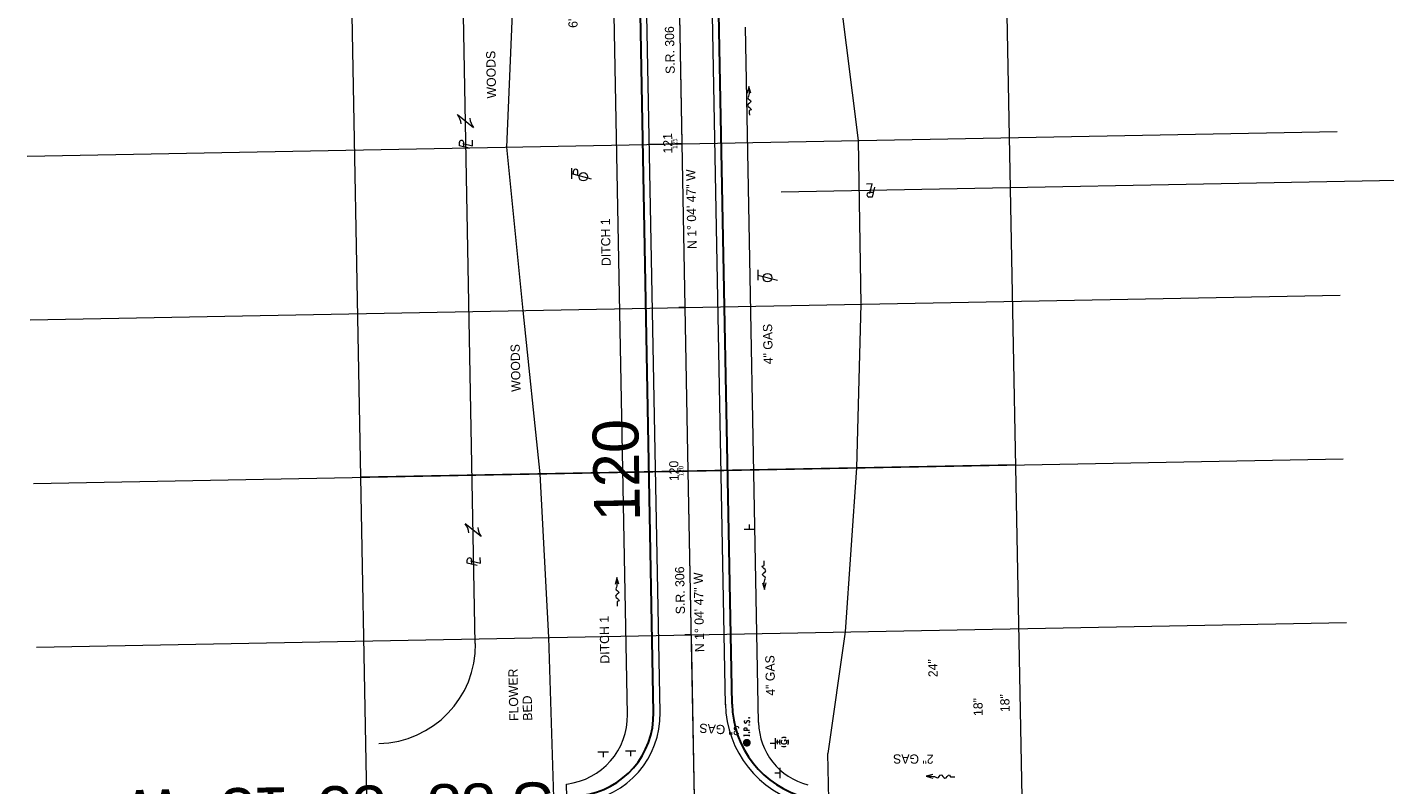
# Model space of a CAD drawing. Extents: x 2285774 to 2287976, y 637960 to 640390.
# Tile 7 of 9: x 2287162 to 2287577, y 639877 to 640109. Entities that reach past the tile are written whole.
import ezdxf
from ezdxf.enums import TextEntityAlignment as Align

# ---------------------------------------------------------------- set-up
doc = ezdxf.new("R2010")
doc.units = 0
doc.header["$LTSCALE"] = 20
doc.header["$MEASUREMENT"] = 0
for name, pattern in [('cl10', [50, 2.5, -2.5, 40, -2.5, 2.5]), ('cl100', [100, 10, -10, 60, -10, 10]), ('cl20', [100, 5, -5, 80, -5, 5])]:
    doc.linetypes.add(name, pattern=pattern)
for name, color, linetype, lineweight, true_color in [('DR_X_Flow_Arrow', 7, 'Continuous', 0, 0x87cefa), ('PV_P_Saw_Cut_Line', 7, 'Continuous', 13, 0x99cc33), ('PV_P_Shoulder', 7, 'Continuous', 13, 0xff8000), ('RW_P_Const_Limits', 7, 'constlimit', 0, 0x00ffa1), ('UT_X_Telecom_Cells', 7, 'Continuous', 0, 0xff8000)]:
    doc.layers.add(name, color=color, linetype=linetype, lineweight=lineweight, true_color=true_color)
for name, color, linetype, lineweight in [('DV_X_Property_Line', 7, 'Continuous', 0), ('EV_Ecological_Text', 7, 'Continuous', 13), ('GE_P_CL_10', 7, 'cl10', 13), ('GE_P_CL_100', 7, 'cl100', 13), ('GE_P_CL_20', 7, 'cl20', 13), ('GK_Clip_Borders', 7, 'Continuous', 0), ('GK_Patterns', 7, 'Continuous', 0), ('PV_P_EOP', 7, 'Continuous', 30), ('RD_X_Text', 7, 'Continuous', 0), ('SN_X_Public', 3, 'Continuous', 0), ('SV_P_Mon_Cells_Set', 7, 'Continuous', 0), ('UT_X_Gas_Cells', 2, 'Continuous', 0), ('UT_X_Gas_Text', 7, 'Continuous', 0), ('UT_X_Misc_Cells', 7, 'Continuous', 0), ('UT_X_Water_Text', 7, 'Continuous', 0), ('VG_X_Text', 7, 'Continuous', 0)]:
    doc.layers.add(name, color=color, linetype=linetype, lineweight=lineweight)
doc.styles.add('Slanted-Normal LS 0.50', font='font31.shx', dxfattribs={"height": 0.14})
doc.styles.add('Style-font31', font='font31.shx')
doc.linetypes.add('constlimit', pattern='A,0.65,-0.1,[96,dgnlstyle-ODOT_Linestyles.shx,S=0.000398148,R=0,X=0,Y=0],-0.1', length=0.85)

# ---------------------------------------------------------------- blocks, each defined once
blk = doc.blocks.new('PLM_7')
at = {"layer": 'DV_X_Property_Line'}
blk.add_line((-0.04, 0.031), (0.025, 0.031), dxfattribs=at)
at = {"layer": 'DV_X_Property_Line', "flags": 128}
for points in [[(-0.061, -0.048), (-0.022, 0.1), (0.03, 0.1)], [(0.013, 0.048), (-0.026, -0.1), (0.061, -0.1)]]:
    blk.add_lwpolyline(points, dxfattribs=at)
at = {"layer": 'DV_X_Property_Line'}
blk.add_arc((0.024, 0.066), 0.0345, 270.471, 81.3281, dxfattribs=at)
blk = doc.blocks.new('OHK_2')
at = {"layer": 'DV_X_Property_Line'}
blk.add_line((-0.1, -0.12), (0.1, 0.12), dxfattribs=at)
for centre, start, end in [((-0.058, 0.335), 273.6945, 306.337), ((0.058, -0.335), 93.6945, 126.337)]:
    blk.add_arc(centre, 0.267, start, end, dxfattribs=at)
blk = doc.blocks.new('PLM_8')
at = {"layer": 'DV_X_Property_Line'}
blk.add_line((-0.04, 0.031), (0.025, 0.031), dxfattribs=at)
at = {"layer": 'DV_X_Property_Line', "flags": 128}
for points in [[(-0.061, -0.048), (-0.022, 0.1), (0.03, 0.1)], [(0.013, 0.048), (-0.026, -0.1), (0.061, -0.1)]]:
    blk.add_lwpolyline(points, dxfattribs=at)
at = {"layer": 'DV_X_Property_Line'}
blk.add_arc((0.024, 0.066), 0.0345, 270.471, 81.3281, dxfattribs=at)
blk = doc.blocks.new('OHK_3')
at = {"layer": 'DV_X_Property_Line'}
blk.add_line((-0.1, -0.12), (0.1, 0.12), dxfattribs=at)
for centre, start, end in [((-0.058, 0.335), 273.6945, 306.337), ((0.058, -0.335), 93.6945, 126.337)]:
    blk.add_arc(centre, 0.267, start, end, dxfattribs=at)
blk = doc.blocks.new('PLM_9')
at = {"layer": 'DV_X_Property_Line'}
blk.add_line((-0.04, 0.031), (0.025, 0.031), dxfattribs=at)
at = {"layer": 'DV_X_Property_Line', "flags": 128}
for points in [[(-0.061, -0.048), (-0.022, 0.1), (0.03, 0.1)], [(0.013, 0.048), (-0.026, -0.1), (0.061, -0.1)]]:
    blk.add_lwpolyline(points, dxfattribs=at)
at = {"layer": 'DV_X_Property_Line'}
blk.add_arc((0.024, 0.066), 0.0345, 270.471, 81.3281, dxfattribs=at)
blk = doc.blocks.new('SGN1P_4')
at = {"layer": 'SN_X_Public'}
for p, q in [((0, 0), (-0.08, 0)), ((0, 0.08), (0, -0.08))]:
    blk.add_line(p, q, dxfattribs=at)
blk = doc.blocks.new('SGN1P_6')
at = {"layer": 'SN_X_Public'}
for p, q in [((0, 0), (-0.08, 0)), ((0, 0.08), (0, -0.08))]:
    blk.add_line(p, q, dxfattribs=at)
blk = doc.blocks.new('TELP_4')
at = {"layer": 'UT_X_Telecom_Cells'}
for p, q in [((0.12, 0.15), (-0.04, 0.15)), ((0.04, 0.15), (-0.04, -0.15))]:
    blk.add_line(p, q, dxfattribs=at)
blk.add_circle((0, 0), 0.065, dxfattribs=at)
blk = doc.blocks.new('TPW_16')
at = {"layer": 'UT_X_Misc_Cells'}
for p, q in [((0.128, 0.18), (-0.032, 0.18)), ((0.048, 0.18), (-0.032, -0.12)), ((0.023, 0.086), (0.083, 0.086)), ((0.04, 0.15), (0.083, 0.15))]:
    blk.add_line(p, q, dxfattribs=at)
blk.add_circle((0, 0), 0.065, dxfattribs=at)
blk.add_arc((0.083, 0.118), 0.0319, 268.8767, 91.1233, dxfattribs=at)
blk = doc.blocks.new('GV_1')
at = {"layer": 'UT_X_Gas_Cells'}
for p, q in [((0.032, 0.102), (-0.032, 0.102)), ((0, 0.07), (0, 0.133))]:
    blk.add_line(p, q, dxfattribs=at)
at = {"layer": 'UT_X_Gas_Cells', "flags": 128}
blk.add_lwpolyline([(0.027, 0.027), (0.026, 0.031), (0.024, 0.034), (0.02, 0.038), (0.015, 0.042), (0.012, 0.044), (0.009, 0.044), (0.005, 0.045), (-0.004, 0.045), (-0.007, 0.044), (-0.01, 0.044), (-0.012, 0.042), (-0.018, 0.038), (-0.022, 0.033), (-0.024, 0.027), (-0.025, 0.019), (-0.027, 0.008), (-0.027, -0.007), (-0.026, -0.019), (-0.023, -0.028), (-0.019, -0.036), (-0.015, -0.039), (-0.011, -0.042), (-0.003, -0.045), (0.005, -0.045), (0.012, -0.044), (0.015, -0.042), (0.018, -0.041), (0.021, -0.038), (0.024, -0.034), (0.027, -0.027), (0.027, -0.01), (0.012, -0.01)], dxfattribs=at)
at = {"layer": 'UT_X_Gas_Cells'}
for start, end in [(150.0184, 209.9816), (60.0184, 120.0157), (330.0184, 29.9816), (239.9843, 299.9816)]:
    blk.add_arc((0, 0), 0.07, start, end, dxfattribs=at)
blk = doc.blocks.new('SGN1P_7')
at = {"layer": 'SN_X_Public'}
for p, q in [((0, 0), (-0.08, 0)), ((0, 0.08), (0, -0.08))]:
    blk.add_line(p, q, dxfattribs=at)
blk = doc.blocks.new('SGN1P_8')
at = {"layer": 'SN_X_Public'}
for p, q in [((0, 0), (-0.08, 0)), ((0, 0.08), (0, -0.08))]:
    blk.add_line(p, q, dxfattribs=at)
blk = doc.blocks.new('SGN1P_9')
at = {"layer": 'SN_X_Public'}
for p, q in [((0, 0.08), (0, -0.08)), ((0, 0), (-0.08, 0))]:
    blk.add_line(p, q, dxfattribs=at)
blk = doc.blocks.new('DFL-X_30')
at = {"layer": 'DR_X_Flow_Arrow', "flags": 128}
blk.add_lwpolyline([(-0.08, -0.021), (0, 0), (-0.08, 0.022)], dxfattribs=at)
at = {"layer": 'DR_X_Flow_Arrow'}
blk.add_open_spline([(0, 0), (-0.028, 0), (-0.055, 0), (-0.083, 0), (-0.094, 0), (-0.105, 0.005), (-0.116, 0.008), (-0.123, 0.01), (-0.131, 0.013), (-0.137, 0.015), (-0.153, 0.02), (-0.165, -0.02), (-0.179, -0.022), (-0.195, -0.023), (-0.212, 0.018), (-0.228, 0.02), (-0.245, 0.021), (-0.266, -0.028), (-0.284, -0.022), (-0.29, -0.02), (-0.287, 0.001), (-0.295, 0.001), (-0.313, 0), (-0.332, 0), (-0.35, 0)], degree=3, knots=[0, 0, 0, 0, 0.203531, 0.203531, 0.203531, 0.286234, 0.286234, 0.286234, 0.340272, 0.340272, 0.340272, 0.477755, 0.477755, 0.477755, 0.633727, 0.633727, 0.633727, 0.804111, 0.804111, 0.804111, 0.865463, 0.865463, 0.865463, 1, 1, 1, 1], dxfattribs=at)
blk = doc.blocks.new('DFL-X_35')
at = {"layer": 'DR_X_Flow_Arrow', "flags": 128}
blk.add_lwpolyline([(-0.08, -0.021), (0, 0), (-0.08, 0.022)], dxfattribs=at)
at = {"layer": 'DR_X_Flow_Arrow'}
blk.add_open_spline([(0, 0), (-0.028, 0), (-0.055, 0), (-0.083, 0), (-0.094, 0), (-0.105, 0.005), (-0.116, 0.008), (-0.123, 0.01), (-0.131, 0.013), (-0.137, 0.015), (-0.152, 0.02), (-0.165, -0.02), (-0.179, -0.022), (-0.196, -0.023), (-0.211, 0.018), (-0.228, 0.02), (-0.246, 0.021), (-0.266, -0.028), (-0.284, -0.022), (-0.29, -0.02), (-0.287, 0.001), (-0.295, 0.001), (-0.313, 0), (-0.332, 0), (-0.35, 0)], degree=3, knots=[0, 0, 0, 0, 0.203531, 0.203531, 0.203531, 0.286234, 0.286234, 0.286234, 0.340272, 0.340272, 0.340272, 0.477755, 0.477755, 0.477755, 0.633727, 0.633727, 0.633727, 0.804111, 0.804111, 0.804111, 0.865463, 0.865463, 0.865463, 1, 1, 1, 1], dxfattribs=at)
blk = doc.blocks.new('DFL-X_36')
at = {"layer": 'DR_X_Flow_Arrow', "flags": 128}
blk.add_lwpolyline([(-0.08, -0.021), (0, 0), (-0.08, 0.022)], dxfattribs=at)
at = {"layer": 'DR_X_Flow_Arrow'}
blk.add_open_spline([(0, 0), (-0.028, 0), (-0.055, 0), (-0.083, 0), (-0.094, 0), (-0.105, 0.005), (-0.116, 0.008), (-0.123, 0.01), (-0.131, 0.013), (-0.137, 0.015), (-0.152, 0.02), (-0.165, -0.02), (-0.179, -0.022), (-0.196, -0.023), (-0.211, 0.018), (-0.228, 0.02), (-0.246, 0.021), (-0.266, -0.028), (-0.284, -0.022), (-0.29, -0.02), (-0.287, 0.001), (-0.295, 0.001), (-0.313, 0), (-0.332, 0), (-0.35, 0)], degree=3, knots=[0, 0, 0, 0, 0.203531, 0.203531, 0.203531, 0.286234, 0.286234, 0.286234, 0.340272, 0.340272, 0.340272, 0.477755, 0.477755, 0.477755, 0.633727, 0.633727, 0.633727, 0.804111, 0.804111, 0.804111, 0.865463, 0.865463, 0.865463, 1, 1, 1, 1], dxfattribs=at)
blk = doc.blocks.new('DFL-X_37')
at = {"layer": 'DR_X_Flow_Arrow', "flags": 128}
blk.add_lwpolyline([(-0.08, -0.021), (0, 0), (-0.08, 0.022)], dxfattribs=at)
at = {"layer": 'DR_X_Flow_Arrow'}
blk.add_open_spline([(0, 0), (-0.028, 0), (-0.055, 0), (-0.083, 0), (-0.094, 0), (-0.105, 0.005), (-0.116, 0.008), (-0.123, 0.01), (-0.131, 0.013), (-0.137, 0.015), (-0.152, 0.02), (-0.165, -0.02), (-0.179, -0.022), (-0.196, -0.023), (-0.211, 0.018), (-0.228, 0.02), (-0.246, 0.021), (-0.266, -0.028), (-0.284, -0.022), (-0.29, -0.02), (-0.287, 0.001), (-0.295, 0.001), (-0.313, 0), (-0.332, 0), (-0.35, 0)], degree=3, knots=[0, 0, 0, 0, 0.203531, 0.203531, 0.203531, 0.286234, 0.286234, 0.286234, 0.340272, 0.340272, 0.340272, 0.477755, 0.477755, 0.477755, 0.633727, 0.633727, 0.633727, 0.804111, 0.804111, 0.804111, 0.865463, 0.865463, 0.865463, 1, 1, 1, 1], dxfattribs=at)
blk = doc.blocks.new('IPS_7')
at = {"layer": 'SV_P_Mon_Cells_Set'}
h = blk.add_hatch(color=256, dxfattribs=at)
edge = h.paths.add_edge_path()
edge.add_arc((0, 0), 0.06, 0, 360)
at = {"layer": 'SV_P_Mon_Cells_Set', "flags": 128}
for points in [[(0.101, 0.04), (0.119, 0.04)], [(0.11, -0.04), (0.11, 0.04)], [(0.188, -0.04), (0.188, 0.04), (0.214, 0.04), (0.217, 0.039), (0.221, 0.038), (0.223, 0.037), (0.224, 0.036), (0.227, 0.033), (0.228, 0.029), (0.229, 0.024), (0.229, 0.017), (0.229, 0.014), (0.228, 0.01), (0.226, 0.006), (0.223, 0.004), (0.222, 0.003), (0.219, 0.002), (0.214, 0.001), (0.188, 0.001)], [(0.338, 0.034), (0.337, 0.036), (0.336, 0.037), (0.331, 0.039), (0.325, 0.04), (0.32, 0.04), (0.319, 0.04), (0.311, 0.038), (0.305, 0.034), (0.302, 0.029), (0.3, 0.024), (0.3, 0.021), (0.302, 0.016), (0.306, 0.011), (0.336, -0.008), (0.339, -0.01), (0.34, -0.013), (0.341, -0.017), (0.341, -0.02), (0.341, -0.024), (0.34, -0.027), (0.339, -0.03), (0.338, -0.032), (0.337, -0.034), (0.335, -0.036), (0.334, -0.037), (0.331, -0.039), (0.33, -0.039), (0.325, -0.04), (0.317, -0.04), (0.312, -0.039), (0.305, -0.034), (0.3, -0.03)], [(0.101, -0.04), (0.119, -0.04)], [(0.158, -0.029), (0.16, -0.029), (0.162, -0.03), (0.164, -0.033), (0.164, -0.036), (0.162, -0.039), (0.16, -0.04), (0.158, -0.04), (0.156, -0.039), (0.154, -0.036), (0.154, -0.033), (0.156, -0.03), (0.158, -0.029)], [(0.27, -0.029), (0.273, -0.029), (0.275, -0.03), (0.276, -0.033), (0.276, -0.036), (0.275, -0.039), (0.273, -0.04), (0.27, -0.04), (0.268, -0.039), (0.267, -0.036), (0.267, -0.033), (0.268, -0.03), (0.27, -0.029)], [(0.379, -0.029), (0.382, -0.029), (0.384, -0.03), (0.385, -0.033), (0.385, -0.036), (0.384, -0.039), (0.382, -0.04), (0.379, -0.04), (0.378, -0.039), (0.376, -0.036), (0.376, -0.033), (0.378, -0.03), (0.379, -0.029)]]:
    blk.add_lwpolyline(points, dxfattribs=at)

msp = doc.modelspace()

# ---------------------------------------------------------------- linework, layer by layer
at = {"layer": 'DV_X_Property_Line'}
for p, q in [((2287298.89, 639920.43), (2287293, 640233)), ((2287763.34, 640065.21), (2287392.31, 640058.22))]:
    msp.add_line(p, q, dxfattribs=at)
msp.add_arc((2287268.9, 639919.87), 30, 271.0798, 1.0798, dxfattribs=at)
at = {"layer": 'GE_P_CL_10'}
for p, q in [((2287401.6, 637973.38), (2287357.08, 640335.42)), ((2287362.03, 640073.01), (2287361.03, 640072.99)), ((2287362.97, 640023.02), (2287361.97, 640023)), ((2287363.91, 639973.03), (2287362.91, 639973.01)), ((2287364.85, 639923.04), (2287363.85, 639923.02))]:
    msp.add_line(p, q, dxfattribs=at)
at = {"layer": 'GE_P_CL_100'}
for p, q in [((2287401.6, 637973.38), (2287357.08, 640335.42)), ((2287362.03, 640073.01), (2287352.03, 640072.82)), ((2287363.91, 639973.03), (2287353.91, 639972.84))]:
    msp.add_line(p, q, dxfattribs=at)
at = {"layer": 'GE_P_CL_20'}
for p, q in [((2287401.6, 637973.38), (2287357.08, 640335.42)), ((2287362.03, 640073.01), (2287360.03, 640072.97)), ((2287362.97, 640023.02), (2287360.97, 640022.98)), ((2287363.91, 639973.03), (2287361.91, 639972.99)), ((2287364.85, 639923.04), (2287362.85, 639923))]:
    msp.add_line(p, q, dxfattribs=at)
at = {"layer": 'GK_Clip_Borders'}
for p, q in [((2287493.1, 638425.19), (2287457.16, 640332.01)), ((2287293.14, 638421.42), (2287257.2, 640328.25)), ((2287463.89, 639974.91), (2287263.93, 639971.14))]:
    msp.add_line(p, q, dxfattribs=at)
at = {"layer": 'GK_Patterns'}
for p, q in [((2287162.06, 640069.24), (2287561.99, 640076.78)), ((2287163.01, 640019.25), (2287562.93, 640026.79)), ((2287163.95, 639969.26), (2287563.88, 639976.8)), ((2287164.89, 639919.27), (2287564.82, 639926.8))]:
    msp.add_line(p, q, dxfattribs=at)
at = {"layer": 'PV_P_EOP'}
for p, q in [((2287353.3, 639899.31), (2287346.83, 640242.75)), ((2287377.25, 639901.88), (2287370.82, 640243.21))]:
    msp.add_line(p, q, dxfattribs=at)
for centre, radius, start, end in [((2287407.25, 639902.45), 30, 181.0798, 255.5974), ((2287328.3, 639898.84), 25, 276.8864, 1.0798)]:
    msp.add_arc(centre, radius, start, end, dxfattribs=at)
at = {"layer": 'PV_P_Saw_Cut_Line'}
for p, q in [((2287355.3, 639899.35), (2287348.83, 640242.79)), ((2287375.26, 639901.62), (2287368.82, 640243.17))]:
    msp.add_line(p, q, dxfattribs=at)
for centre, radius, start, end in [((2287407.25, 639902.45), 32, 181.0798, 255.5974), ((2287328.3, 639898.84), 27, 276.8864, 1.0798)]:
    msp.add_arc(centre, radius, start, end, dxfattribs=at)
at = {"layer": 'PV_P_Shoulder'}
for p, q in [((2287345.31, 639898.71), (2287339.75, 640193.71)), ((2287385.36, 639896.21), (2287381.36, 640108.62)), ((2287326.78, 639873.48), (2287326.71, 639877.47)), ((2287326.71, 639877.45), (2287326.83, 639877.47))]:
    msp.add_line(p, q, dxfattribs=at)
for centre, radius, start, end in [((2287324.31, 639898.32), 21, 276.8864, 1.0798), ((2287405.36, 639896.59), 20, 181.0798, 255.5974)]:
    msp.add_arc(centre, radius, start, end, dxfattribs=at)
at = {"layer": 'RW_P_Const_Limits'}
for p, q in [((2287310.47, 640122.05), (2287308.4, 640072)), ((2287409.52, 640123.91), (2287415.81, 640074.02)), ((2287308.4, 640072), (2287313.4, 640022.08)), ((2287415.81, 640074.02), (2287416.59, 640024.03)), ((2287313.4, 640022.08), (2287318.54, 639972.17)), ((2287416.59, 640024.03), (2287415.25, 639973.99)), ((2287318.54, 639972.17), (2287321.26, 639922.21)), ((2287415.25, 639973.99), (2287411.81, 639923.92)), ((2287321.26, 639922.21), (2287322.78, 639873.4)), ((2287411.81, 639923.92), (2287406.54, 639886.81)), ((2287407.49, 639836.82), (2287406.54, 639886.81))]:
    msp.add_line(p, q, dxfattribs=at)

# ---------------------------------------------------------------- block references
at = {"layer": 'DR_X_Flow_Arrow', "xscale": 25, "yscale": 25, "zscale": 25}
for name, p, rotation in [('DFL-X_37', (2287382.43, 640090.45), 90.7920535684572), ('DFL-X_36', (2287387.14, 639936.91), 270.7920535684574), ('DFL-X_35', (2287342.11, 639940.52), 90.7920535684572), ('DFL-X_30', (2287436.56, 639879.86), 178.6459237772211)]:
    msp.add_blockref(name, p, dxfattribs=dict(at, rotation=rotation))
at = {"layer": 'DV_X_Property_Line'}
for name, p, xscale, yscale, zscale, rotation in [('OHK_3', (2287295.89, 640079.94), 20, 20, 20, 271.0464957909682), ('PLM_8', (2287296.02, 640072.88), 20, 20, 20, 91.04649579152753), ('PLM_9', (2287419.6, 640058.73), 20, 20, 20, 181.0323291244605), ('OHK_2', (2287298.25, 639955.02), 20.00000000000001, 20.00000000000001, 20.00000000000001, 91.04649579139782), ('PLM_7', (2287298.42, 639945.36), 20, 20, 20, 91.04649579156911)]:
    msp.add_blockref(name, p, dxfattribs=dict(at, xscale=xscale, yscale=yscale, zscale=zscale, rotation=rotation))
at = {"layer": 'SN_X_Public'}
for name, p, xscale, yscale, zscale, rotation in [('SGN1P_6', (2287382.55, 639955.15), 20, 20, 20, 269.9999999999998), ('SGN1P_7', (2287390.47, 639889.84), 20.00000000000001, 20.00000000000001, 20.00000000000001, 359.9999999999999), ('SGN1P_9', (2287337.93, 639887.32), 20, 20, 20, 90.00000000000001), ('SGN1P_4', (2287346.3, 639887.57), 20, 20, 20, 89.99999999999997), ('SGN1P_8', (2287391.89, 639880.81), 20.00000000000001, 20.00000000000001, 20.00000000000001, 359.9999999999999)]:
    msp.add_blockref(name, p, dxfattribs=dict(at, xscale=xscale, yscale=yscale, zscale=zscale, rotation=rotation))
at = {"layer": 'SV_P_Mon_Cells_Set', "xscale": 20, "yscale": 20, "zscale": 20, "rotation": 90}
msp.add_blockref('IPS_7', (2287381.78, 639890.07), dxfattribs=at)
at = {"layer": 'UT_X_Gas_Cells', "xscale": 20, "yscale": 20, "zscale": 20, "rotation": 90.00000000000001}
msp.add_blockref('GV_1', (2287393.11, 639890.29), dxfattribs=at)
at = {"layer": 'UT_X_Misc_Cells', "xscale": 20, "yscale": 20, "zscale": 20, "rotation": 90.00000000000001}
msp.add_blockref('TPW_16', (2287331.86, 640062.94), dxfattribs=at)
at = {"layer": 'UT_X_Telecom_Cells', "xscale": 20, "yscale": 20, "zscale": 20, "rotation": 90.00000000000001}
msp.add_blockref('TELP_4', (2287388.1, 640032.11), dxfattribs=at)

# ---------------------------------------------------------------- texts
at = {"layer": 'EV_Ecological_Text', "style": 'Style-font31'}
for p in [(2287340.24, 640035.68), (2287339.86, 639914.26)]:
    msp.add_text('DITCH 1', height=2.8, rotation=91.0798, dxfattribs=at).set_placement(p)
at = {"layer": 'GE_P_CL_10', "style": 'Style-font31'}
for s, p in [('121', (2287360.53, 640073.09)), ('120', (2287362.41, 639973.07))]:
    msp.add_text(s, height=1.4, rotation=91.0798, dxfattribs=at).set_placement(p, align=Align.CENTER)
at = {"layer": 'GE_P_CL_100', "style": 'Style-font31'}
msp.add_text('120', height=14, rotation=91.0798, dxfattribs=at).set_placement((2287348.9, 639973.46), align=Align.CENTER)
msp.add_text('S 88%%d 55\' 13" W', height=14, rotation=181.0798, dxfattribs=at).set_placement((2287257.34, 639862.83), align=Align.TOP_CENTER)
at = {"layer": 'GE_P_CL_20', "style": 'Style-font31'}
for s, p in [('S.R. 306', (2287356.86, 640101.58)), ('N 1%%d 04\' 47" W', (2287363.43, 640052.99)), ('S.R. 306', (2287359.97, 639936.59)), ('N 1%%d 04\' 47" W', (2287365.75, 639929.89))]:
    msp.add_text(s, height=2.8, rotation=91.0798, dxfattribs=at).set_placement(p, align=Align.TOP_CENTER)
for s, p in [('121', (2287359.02, 640073.17)), ('120', (2287360.91, 639973.11))]:
    msp.add_text(s, height=2.8, rotation=91.0798, dxfattribs=at).set_placement(p, align=Align.CENTER)
at = {"layer": 'RD_X_Text', "style": 'Slanted-Normal LS 0.50'}
msp.add_text("6' WOOD FENCE", height=2.8, rotation=91.0005, dxfattribs=at).set_placement((2287327.32, 640108.37), align=Align.TOP_LEFT)
at = {"layer": 'UT_X_Gas_Text', "style": 'Style-font31'}
for s, rotation, p in [('3" GAS', 176.2688, (2287379.72, 639895.14)), ('2" GAS', 179.6614, (2287438.81, 639886.46))]:
    msp.add_text(s, height=2.8, rotation=rotation, dxfattribs=at).set_placement(p)
at = {"layer": 'UT_X_Water_Text', "style": 'Style-font31'}
for p in [(2287389.71, 640005.67), (2287390.42, 639904.46)]:
    msp.add_text('4" GAS', height=2.8, rotation=91.0798, dxfattribs=at).set_placement(p)
at = {"layer": 'VG_X_Text', "style": 'Style-font31'}
for s, p in [('WOODS', (2287305.25, 640086.86)), ('WOODS', (2287312.7, 639997.28)), ('24"', (2287440.02, 639910.13)), ('18"', (2287462.01, 639899.44)), ('18"', (2287453.81, 639898.28))]:
    msp.add_text(s, height=2.8, rotation=91.0798, dxfattribs=at).set_placement(p)
at = {"layer": 'VG_X_Text', "insert": (2287316.26, 639896.83), "char_height": 2.8, "attachment_point": 7, "rotation": 91.0798, "line_spacing_factor": 0.9, "style": 'Style-font31'}
msp.add_mtext('FLOWER\\PBED', dxfattribs=at)

doc.saveas('drawing.dxf')
